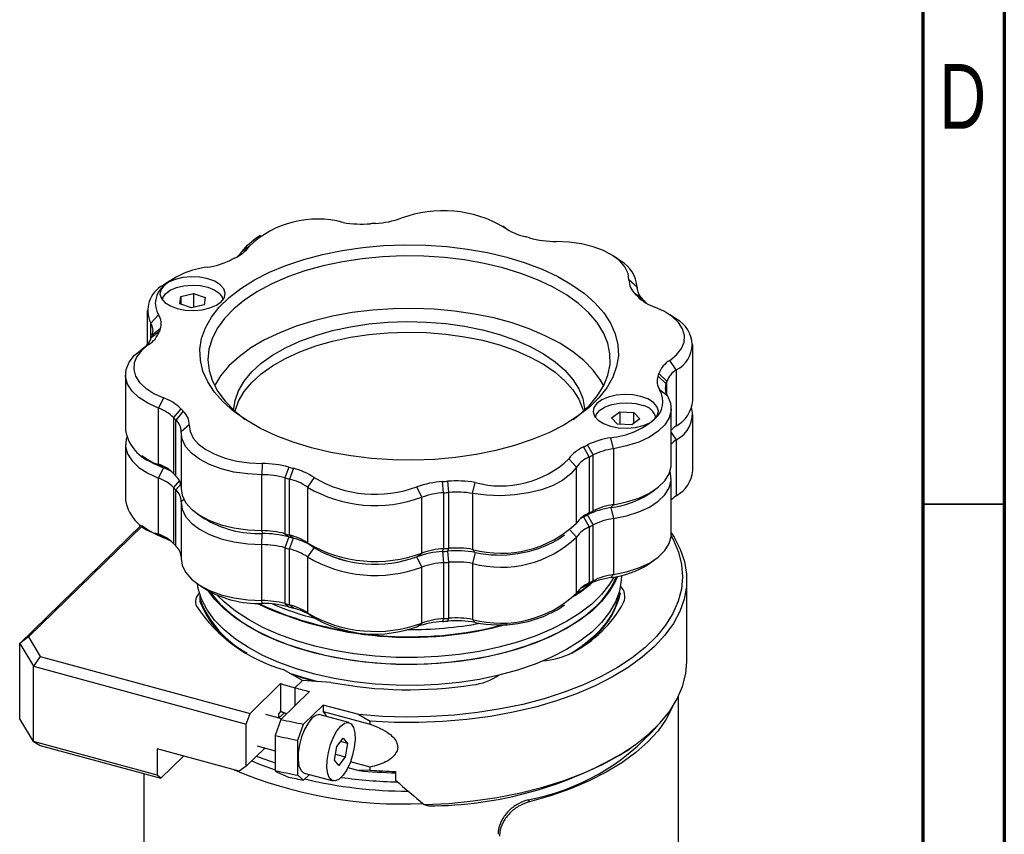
# Paper-space layout 'Mounting Plate ' of a CAD drawing. Header units: millimetres. Extents: x 15 to 415, y 5 to 292.
# Tile 27 of 33: x 355 to 415, y 128 to 178. Entities that reach past the tile are written whole.
import ezdxf

# ---------------------------------------------------------------- set-up
doc = ezdxf.new("R2010")
doc.units = ezdxf.units.MM
doc.styles.add('SLDTEXTSTYLE0', font='TXT', dxfattribs={"width": 0.75})

psp = doc.layouts.new('Mounting Plate ')

# ---------------------------------------------------------------- linework, layer by layer
at = {"color": 7, "linetype": 'Continuous', "lineweight": 70}
for p, q in [((415, 292), (415, 5)), ((410, 287), (410, 10))]:
    psp.add_line(p, q, dxfattribs=at)
at = {"color": 7, "linetype": 'Continuous', "lineweight": 25}
for p, q in [((384.556, 165.34), (384.274, 165.533)), ((369.433, 164.967), (369.033, 164.693)), ((368.764, 164.312), (368.29, 163.965)), ((391.506, 163.402), (391.106, 163.676)), ((392.508, 161.806), (392.008, 162.24)), ((363.892, 162.194), (363.493, 161.92)), ((392.509, 161.729), (392.509, 161.855)), ((364.498, 160.781), (364.564, 161.226)), ((364.564, 161.226), (365.345, 161.419)), ((364.564, 161.226), (364.564, 160.758)), ((365.345, 161.419), (366.059, 161.167)), ((365.345, 161.419), (365.345, 160.562)), ((366.059, 161.167), (365.993, 160.722)), ((392.829, 161.081), (392.383, 161.393)), ((392.976, 160.927), (392.525, 161.245)), ((365.212, 160.529), (364.498, 160.781)), ((365.993, 160.722), (365.212, 160.529)), ((362.49, 160.373), (362.49, 158.263)), ((363.197, 160.107), (362.72, 159.601)), ((394.914, 159.832), (394.515, 160.106)), ((363.3, 159.24), (362.808, 158.858)), ((363.245, 159.077), (362.752, 158.69)), ((362.582, 158.279), (362.184, 158.005)), ((395.918, 154.856), (395.918, 158.284)), ((394.906, 156.731), (394.507, 157.315)), ((361.172, 156.452), (361.172, 153.024)), ((394.281, 155.879), (393.789, 156.354)), ((394.338, 156.047), (393.844, 156.517)), ((394.906, 156.731), (394.906, 153.303)), ((363.492, 155.019), (363.194, 154.384)), ((394.37, 155.136), (393.893, 155.487)), ((363.194, 150.955), (363.194, 154.384)), ((364.565, 154.349), (364.114, 153.81)), ((364.114, 153.81), (364.114, 150.381)), ((364.707, 154.201), (364.26, 153.656)), ((390.948, 153.802), (391.446, 154.167)), ((391.313, 153.398), (390.948, 153.802)), ((391.446, 154.167), (392.309, 154.128)), ((391.446, 154.167), (391.446, 153.392)), ((392.309, 154.128), (392.674, 153.723)), ((392.309, 153.456), (392.309, 154.128)), ((394.6, 150.935), (394.6, 154.364)), ((395.918, 150.57), (395.918, 153.999)), ((364.26, 150.228), (364.26, 153.656)), ((365.081, 153.354), (364.581, 152.931)), ((392.176, 153.358), (391.313, 153.398)), ((392.674, 153.723), (392.176, 153.358)), ((364.58, 152.882), (364.58, 149.453)), ((361.172, 152.167), (361.172, 148.738)), ((389.576, 151.399), (389.231, 152.015)), ((389.814, 151.519), (389.462, 152.13)), ((391.054, 151.9), (390.909, 152.575)), ((394.906, 152.446), (394.906, 149.017)), ((362.175, 151.476), (362.575, 151.203)), ((389.576, 151.399), (389.576, 147.971)), ((389.814, 148.09), (389.814, 151.519)), ((391.054, 151.9), (391.054, 148.471)), ((363.194, 150.955), (363.492, 150.733)), ((369.537, 150.993), (369.532, 150.307)), ((371.169, 150.776), (370.931, 150.121)), ((388.8, 150.772), (388.326, 151.282)), ((363.194, 150.098), (363.492, 150.733)), ((369.532, 146.878), (369.532, 150.307)), ((371.454, 150.698), (371.225, 150.041)), ((388.8, 147.343), (388.8, 150.772)), ((363.194, 146.669), (363.194, 150.098)), ((370.931, 150.121), (370.931, 146.692)), ((371.225, 146.612), (371.225, 150.041)), ((372.723, 150.127), (372.313, 149.551)), ((380.657, 149.2), (380.591, 149.884)), ((380.985, 149.224), (380.909, 149.907)), ((382.424, 149.157), (382.588, 149.829)), ((394.6, 146.649), (394.6, 150.078)), ((364.114, 149.524), (364.114, 146.095)), ((364.26, 145.942), (364.26, 149.37)), ((372.313, 149.551), (372.313, 146.122)), ((379.313, 148.927), (379.023, 149.565)), ((380.657, 149.2), (380.657, 145.771)), ((380.985, 145.796), (380.985, 149.224)), ((382.424, 149.157), (382.424, 145.729)), ((393.197, 149.114), (393.597, 149.388)), ((364.58, 148.596), (364.58, 145.167)), ((379.313, 145.498), (379.313, 148.927)), ((390.909, 148.289), (391.054, 148.471)), ((365.584, 147.906), (365.983, 147.632)), ((389.231, 147.729), (389.576, 147.971)), ((389.462, 147.844), (389.814, 148.09)), ((389.814, 147.233), (389.462, 147.844)), ((390.909, 148.289), (391.054, 147.614)), ((362.131, 147.222), (354.691, 139.961)), ((362.204, 147.171), (355.23, 140.363)), ((362.175, 147.191), (362.575, 146.917)), ((389.231, 147.729), (389.576, 147.114)), ((389.814, 143.804), (389.814, 147.233)), ((391.054, 147.614), (391.054, 144.185)), ((363.492, 146.447), (363.194, 146.669)), ((369.532, 146.878), (369.537, 146.707)), ((369.532, 146.021), (369.537, 146.707)), ((370.931, 146.692), (371.169, 146.49)), ((371.225, 146.612), (371.454, 146.413)), ((387.657, 146.341), (388.056, 146.615)), ((389.576, 147.114), (389.576, 143.685)), ((369.532, 142.592), (369.532, 146.021)), ((371.169, 146.49), (370.931, 145.835)), ((371.225, 145.755), (371.454, 146.413)), ((372.416, 146.049), (372.816, 145.775)), ((388.8, 143.057), (388.8, 146.486)), ((370.931, 145.835), (370.931, 142.406)), ((371.225, 142.326), (371.225, 145.755)), ((379.023, 145.28), (379.313, 145.498)), ((380.591, 145.598), (380.657, 145.771)), ((380.591, 145.598), (380.657, 144.914)), ((380.909, 145.622), (380.985, 145.796)), ((380.985, 144.938), (380.909, 145.622)), ((382.588, 145.543), (382.424, 145.729)), ((382.588, 145.543), (382.424, 144.872)), ((372.313, 145.265), (372.313, 141.837)), ((379.313, 144.641), (379.023, 145.28)), ((380.657, 144.914), (380.657, 141.485)), ((380.985, 141.51), (380.985, 144.938)), ((382.424, 144.872), (382.424, 141.443)), ((393.197, 144.828), (393.597, 145.102)), ((379.313, 141.212), (379.313, 144.641)), ((391.054, 144.185), (390.909, 144.003)), ((365.584, 143.62), (365.983, 143.346)), ((389.576, 143.685), (389.231, 143.443)), ((389.462, 143.558), (389.814, 143.804)), ((391.545, 144.082), (391.545, 144.131)), ((395.545, 138.832), (395.545, 143.868)), ((369.537, 142.421), (369.532, 142.592)), ((370.931, 142.406), (371.169, 142.204)), ((387.657, 142.055), (388.056, 142.329)), ((371.454, 142.127), (371.225, 142.326)), ((372.416, 141.763), (372.816, 141.489)), ((379.023, 140.994), (379.313, 141.212)), ((380.657, 141.485), (380.591, 141.312)), ((380.909, 141.336), (380.985, 141.51)), ((382.424, 141.443), (382.588, 141.258)), ((355.23, 140.363), (354.691, 139.961)), ((354.691, 139.961), (355.527, 138.569)), ((354.691, 135.353), (354.691, 139.961)), ((355.23, 140.363), (355.943, 139.175)), ((355.943, 139.175), (355.527, 138.569)), ((355.943, 139.175), (368.805, 135.68)), ((355.527, 138.569), (368.572, 135.023)), ((355.527, 133.961), (355.527, 138.569)), ((372.011, 137.705), (370.83, 138.376)), ((368.805, 135.68), (370.676, 137.505)), ((370.676, 137.505), (370.676, 135.791)), ((372.011, 137.705), (371.544, 137.25)), ((373.754, 137.582), (372.011, 137.705)), ((372.444, 137.025), (370.691, 135.313)), ((371.544, 137.25), (371.544, 136.146)), ((395.045, 116.439), (395.045, 136.724)), ((370.921, 135.715), (370.558, 135.399)), ((370.676, 135.791), (370.559, 135.677)), ((370.921, 135.715), (370.676, 135.791)), ((372.083, 135.017), (373.289, 136.193)), ((375.461, 135.603), (373.289, 136.193)), ((373.289, 136.193), (373.289, 135.791)), ((373.289, 135.791), (376.158, 135.011)), ((355.527, 133.961), (354.691, 135.353)), ((368.572, 135.023), (368.805, 135.68)), ((370.731, 135.352), (369.767, 135.614)), ((370.691, 135.313), (370.341, 134.328)), ((370.559, 135.399), (370.559, 135.677)), ((374.855, 135.112), (373.086, 135.593)), ((375.461, 135.603), (376.158, 135.199)), ((376.158, 135.011), (376.158, 135.199)), ((368.572, 132.452), (368.572, 135.023)), ((371.73, 134.029), (372.083, 135.017)), ((363.102, 131.903), (355.527, 133.961)), ((355.527, 133.961), (355.943, 133.711)), ((370.341, 134.328), (370.341, 132.185)), ((371.73, 131.886), (371.73, 134.029)), ((374.109, 133.641), (374.507, 134.159)), ((374.767, 133.844), (374.352, 133.957)), ((374.507, 134.159), (374.767, 133.844)), ((355.943, 133.711), (363.335, 131.702)), ((368.13, 132.143), (363.102, 133.51)), ((363.102, 133.51), (363.102, 131.903)), ((369.705, 133.558), (368.572, 132.452)), ((369.243, 133.684), (370.341, 133.385)), ((373.972, 132.809), (374.109, 133.641)), ((374.767, 133.844), (374.63, 133.012)), ((391.934, 133.434), (392.134, 133.571)), ((364.734, 133.066), (363.335, 131.702)), ((374.232, 132.494), (373.972, 132.809)), ((374.032, 133.174), (374.63, 133.012)), ((374.63, 133.012), (374.232, 132.494)), ((376.158, 132.387), (374.949, 132.716)), ((368.572, 132.452), (368.13, 132.143)), ((370.341, 132.185), (370.457, 132.085)), ((370.457, 132.085), (371.149, 131.78)), ((374.792, 132.356), (375.461, 132.174)), ((376.158, 132.199), (375.461, 132.174)), ((376.158, 132.199), (376.158, 132.387)), ((377.708, 132.123), (377.708, 131.587)), ((362.295, 131.985), (362.295, 115.796)), ((363.335, 131.702), (363.102, 131.903)), ((372.083, 131.588), (371.73, 131.886)), ((372.438, 131.934), (372.083, 131.588)), ((372.115, 132.022), (373.884, 131.541)), ((385.919, 130.266), (385.835, 130.388)), ((379.461, 130.089), (379.724, 130.012))]:
    psp.add_line(p, q, dxfattribs=at)
at = {"color": 8, "linetype": 'Continuous', "lineweight": 25}
for p, q in [((384.513, 165.367), (384.367, 165.467)), ((392.508, 161.806), (392.508, 161.747)), ((362.72, 158.603), (362.72, 159.601)), ((394.281, 155.879), (394.281, 155.32)), ((394.338, 155.192), (394.338, 156.047)), ((394.6, 152.893), (394.906, 152.446)), ((364.47, 149.95), (364.114, 149.524)), ((364.26, 149.37), (364.556, 149.732)), ((364.75, 148.788), (364.581, 148.645)), ((388.8, 146.486), (388.417, 146.899)), ((372.721, 145.84), (372.313, 145.265)), ((365.732, 142.951), (365.732, 142.631))]:
    psp.add_line(p, q, dxfattribs=at)
at = {"color": 7, "linetype": 'Continuous', "lineweight": 35}
for p, q in [((415, 148.5), (410, 148.5)), ((410, 148.5), (415, 148.5))]:
    psp.add_line(p, q, dxfattribs=at)
at = {"color": 7, "linetype": 'Continuous', "lineweight": 25, "flags": 128}
for points in [[(368.29, 163.965), (368.64, 164.379), (369.033, 164.693)], [(384.528, 163.637), (385.644, 163.295), (386.688, 162.897), (387.648, 162.446), (388.514, 161.948), (389.279, 161.407), (389.933, 160.83), (390.47, 160.221), (390.885, 159.587), (391.173, 158.935), (391.332, 158.271), (391.359, 157.602), (391.255, 156.935), (391.021, 156.278), (390.658, 155.635), (390.172, 155.015), (389.565, 154.424), (388.846, 153.867), (388.021, 153.35), (387.099, 152.879), (386.089, 152.459), (385.002, 152.093), (383.849, 151.786), (382.641, 151.54), (381.391, 151.359), (380.111, 151.244), (378.816, 151.196), (377.518, 151.215), (376.23, 151.303), (374.967, 151.457), (373.74, 151.676), (372.562, 151.957), (371.445, 152.299), (370.402, 152.697), (369.442, 153.148), (368.575, 153.646), (367.811, 154.187), (367.157, 154.764), (366.62, 155.373), (366.205, 156.007), (365.917, 156.659), (365.758, 157.323), (365.73, 157.992), (365.834, 158.659), (366.069, 159.316), (366.431, 159.959), (366.918, 160.579), (367.524, 161.17), (368.243, 161.727), (369.068, 162.244), (369.99, 162.715), (371, 163.135), (372.087, 163.501), (373.241, 163.808), (374.449, 164.054), (375.699, 164.235), (376.978, 164.35), (378.274, 164.398), (379.572, 164.379), (380.859, 164.291), (382.123, 164.137), (383.35, 163.918), (384.528, 163.637)], [(392.008, 162.24), (391.954, 162.645), (391.763, 163.039), (391.442, 163.411), (390.999, 163.747), (390.449, 164.038), (389.809, 164.276), (389.098, 164.452), (388.338, 164.562), (387.552, 164.601)], [(384.294, 162.98), (383.144, 163.255), (381.944, 163.467), (380.709, 163.615), (379.45, 163.697), (378.182, 163.711), (376.918, 163.658), (375.671, 163.539), (374.454, 163.354), (373.281, 163.105), (372.163, 162.796), (371.114, 162.429), (370.143, 162.009), (369.261, 161.54), (368.477, 161.026), (367.8, 160.473), (367.238, 159.888), (366.794, 159.276), (366.476, 158.643), (366.285, 157.997), (366.225, 157.345), (366.295, 156.693), (366.495, 156.047), (366.822, 155.416), (367.274, 154.806), (367.845, 154.223), (368.502, 153.693)], [(388.587, 153.693), (388.965, 153.983), (389.585, 154.553), (390.089, 155.152), (390.47, 155.775), (390.725, 156.415), (390.851, 157.065), (390.846, 157.719), (390.711, 158.368), (390.447, 159.007), (390.057, 159.629), (389.544, 160.226), (388.915, 160.794), (388.177, 161.325), (387.336, 161.814), (386.402, 162.256), (385.384, 162.646), (384.294, 162.98)], [(363.51, 161.883), (363.328, 161.631), (363.28, 161.363), (363.368, 161.098), (363.586, 160.854), (363.919, 160.647), (364.345, 160.491), (364.835, 160.398), (365.355, 160.373), (365.869, 160.418), (366.344, 160.531), (366.746, 160.702), (367.047, 160.922), (367.229, 161.174), (367.277, 161.442), (367.189, 161.707), (366.971, 161.951), (366.638, 162.158), (366.212, 162.314), (365.722, 162.407), (365.202, 162.432), (364.688, 162.387), (364.213, 162.274), (363.812, 162.103), (363.51, 161.883)], [(363.43, 161.009), (363.462, 161.154), (363.624, 161.4), (363.908, 161.614), (364.294, 161.781), (364.754, 161.888), (365.252, 161.927), (365.752, 161.895), (366.217, 161.795), (366.612, 161.634), (366.909, 161.425), (367.084, 161.181), (367.127, 161.009)], [(390.463, 155.761), (390.267, 156.106), (389.815, 156.717), (389.244, 157.3), (388.559, 157.85), (387.768, 158.361), (386.88, 158.827), (385.903, 159.243), (384.848, 159.606), (383.726, 159.911), (382.549, 160.155), (381.33, 160.335), (380.081, 160.45), (378.816, 160.498), (377.548, 160.479), (376.291, 160.392), (375.058, 160.24), (373.861, 160.023), (372.714, 159.744), (371.629, 159.405), (370.618, 159.011), (369.69, 158.566), (368.856, 158.073), (368.125, 157.54), (367.504, 156.97), (367.001, 156.37), (366.627, 155.761)], [(392.976, 160.927), (393.06, 160.844), (393.105, 160.803)], [(394.507, 157.315), (394.926, 157.66), (395.222, 158.037), (395.385, 158.434), (395.411, 158.84), (395.299, 159.243), (395.052, 159.629), (394.677, 159.987), (394.188, 160.305), (393.597, 160.575)], [(367.797, 154.267), (367.882, 154.857), (368.097, 155.457), (368.438, 156.041), (368.903, 156.602), (369.484, 157.134), (370.175, 157.629), (370.968, 158.082), (371.853, 158.487), (372.82, 158.84), (373.855, 159.136), (374.948, 159.372), (376.084, 159.544), (377.25, 159.65), (378.432, 159.69), (379.615, 159.663), (380.785, 159.569), (381.928, 159.409), (383.03, 159.186), (384.078, 158.901), (385.058, 158.559), (385.959, 158.163), (386.771, 157.718), (387.482, 157.231), (388.085, 156.706), (388.572, 156.15), (388.938, 155.569), (389.177, 154.972), (389.287, 154.365), (389.293, 154.267)], [(367.877, 154.194), (367.882, 154.214), (368.097, 154.814), (368.438, 155.398), (368.903, 155.959), (369.484, 156.491), (370.175, 156.986), (370.968, 157.439), (371.853, 157.844), (372.82, 158.197), (373.855, 158.493), (374.948, 158.729), (376.084, 158.901), (377.25, 159.008), (378.432, 159.048), (379.615, 159.02), (380.785, 158.926), (381.928, 158.766), (383.03, 158.543), (384.078, 158.258), (385.058, 157.916), (385.959, 157.52), (386.771, 157.076), (387.482, 156.588), (388.085, 156.063), (388.572, 155.507), (388.938, 154.927), (389.177, 154.329), (389.213, 154.194)], [(362.582, 158.279), (362.164, 157.934), (361.868, 157.557), (361.705, 157.16), (361.679, 156.754), (361.791, 156.351), (362.038, 155.965), (362.412, 155.607), (362.902, 155.289), (363.492, 155.019)], [(363.194, 154.384), (362.539, 154.683), (361.994, 155.037), (361.579, 155.435), (361.304, 155.864), (361.18, 156.311), (361.208, 156.762), (361.39, 157.204), (361.718, 157.623), (362.184, 158.005)], [(393.58, 153.711), (393.761, 153.963), (393.81, 154.231), (393.722, 154.496), (393.504, 154.74), (393.17, 154.947), (392.744, 155.103), (392.255, 155.196), (391.735, 155.221), (391.22, 155.176), (390.746, 155.063), (390.344, 154.892), (390.042, 154.672), (389.861, 154.42), (389.813, 154.152), (389.9, 153.887), (390.118, 153.643), (390.452, 153.436), (390.878, 153.28), (391.367, 153.187), (391.887, 153.162), (392.402, 153.207), (392.876, 153.32), (393.278, 153.491), (393.58, 153.711)], [(394.37, 155.136), (394.558, 154.695), (394.595, 154.244), (394.477, 153.796), (394.21, 153.366), (393.8, 152.967), (393.262, 152.611), (392.611, 152.308), (391.868, 152.069), (391.054, 151.9)], [(389.962, 153.799), (390.028, 154.018), (390.228, 154.256), (390.545, 154.458), (390.956, 154.608), (391.43, 154.695), (391.933, 154.714), (392.426, 154.662), (392.874, 154.543)], [(365.081, 153.354), (365.135, 152.949), (365.326, 152.555), (365.648, 152.183), (366.091, 151.847), (366.641, 151.556), (367.281, 151.318), (367.992, 151.142), (368.752, 151.032), (369.537, 150.993)], [(361.242, 152.595), (361.208, 152.476), (361.18, 152.025), (361.304, 151.578), (361.579, 151.149), (361.994, 150.752), (362.539, 150.397), (363.194, 150.098)], [(369.532, 150.307), (368.66, 150.351), (367.816, 150.472), (367.025, 150.668), (366.314, 150.932), (365.703, 151.256), (365.211, 151.63), (364.854, 152.042), (364.642, 152.48), (364.581, 152.931)], [(363.492, 150.733), (362.902, 151.003), (362.575, 151.203)], [(362.575, 151.203), (362.902, 151.003), (363.492, 150.733)], [(391.054, 148.471), (391.868, 148.64), (392.611, 148.879), (393.262, 149.182), (393.8, 149.538), (394.21, 149.938), (394.477, 150.368), (394.595, 150.815), (394.6, 150.935)], [(388.8, 150.772), (388.449, 150.358), (387.964, 149.982), (387.358, 149.655), (386.651, 149.388), (385.864, 149.189), (385.021, 149.064), (384.15, 149.016), (383.275, 149.048), (382.424, 149.157)], [(391.054, 147.614), (391.868, 147.783), (392.611, 148.022), (393.262, 148.325), (393.8, 148.681), (394.21, 149.081), (394.477, 149.511), (394.595, 149.958), (394.558, 150.409), (394.53, 150.507)], [(364.58, 149.453), (364.642, 149.052), (364.854, 148.613), (365.211, 148.201), (365.703, 147.827), (366.314, 147.503), (367.025, 147.239), (367.816, 147.044), (368.66, 146.922), (369.532, 146.878)], [(364.581, 148.645), (364.642, 148.194), (364.854, 147.756), (365.211, 147.344), (365.703, 146.97), (366.314, 146.646), (367.025, 146.382), (367.816, 146.186), (368.66, 146.065), (369.532, 146.021)], [(389.231, 147.729), (389.082, 147.651), (389.068, 147.643)], [(389.068, 147.643), (389.082, 147.651), (389.231, 147.729)], [(362.575, 146.917), (362.902, 146.717), (363.492, 146.447)], [(394.6, 146.746), (394.772, 146.478), (395.153, 145.737), (395.407, 144.981), (395.531, 144.217), (395.525, 143.451), (395.39, 142.688), (395.125, 141.933), (394.732, 141.194), (394.216, 140.475), (393.58, 139.782), (392.828, 139.12), (391.967, 138.495), (391.003, 137.911), (389.944, 137.372), (388.797, 136.884), (387.572, 136.449), (386.277, 136.071), (384.923, 135.752), (383.521, 135.496), (382.08, 135.304), (380.612, 135.177), (379.128, 135.118), (377.64, 135.125), (376.158, 135.199)], [(391.054, 144.185), (391.868, 144.354), (392.611, 144.593), (393.262, 144.896), (393.8, 145.252), (394.21, 145.652), (394.477, 146.082), (394.595, 146.529), (394.6, 146.649)], [(394.596, 146.548), (394.735, 146.293), (395.049, 145.555), (395.236, 144.806), (395.295, 144.051), (395.225, 143.296), (395.027, 142.547), (394.703, 141.81), (394.255, 141.091), (393.687, 140.394), (393.002, 139.726), (392.207, 139.091), (391.306, 138.495), (390.308, 137.941), (389.219, 137.434), (388.049, 136.979), (386.806, 136.578), (385.499, 136.234), (384.139, 135.951), (382.736, 135.73), (381.301, 135.573), (379.845, 135.481), (378.378, 135.456), (376.913, 135.496), (375.461, 135.603)], [(364.58, 145.167), (364.642, 144.766), (364.854, 144.328), (365.211, 143.915), (365.703, 143.541), (366.314, 143.217), (367.025, 142.954), (367.816, 142.758), (368.66, 142.636), (369.532, 142.592)], [(391.545, 144.082), (391.536, 143.836), (391.424, 143.171), (391.184, 142.515), (390.818, 141.875), (390.33, 141.257), (389.726, 140.666), (389.01, 140.11), (388.19, 139.593), (387.274, 139.121), (386.271, 138.698), (385.192, 138.328), (384.046, 138.016), (382.846, 137.764), (381.604, 137.575), (380.33, 137.45), (379.039, 137.392), (377.743, 137.4), (376.455, 137.474), (375.188, 137.614), (373.954, 137.818), (372.766, 138.085), (371.636, 138.411), (370.573, 138.793), (369.591, 139.228), (368.697, 139.712), (367.901, 140.238), (367.21, 140.803), (366.633, 141.401), (366.174, 142.025), (365.837, 142.67), (365.627, 143.328), (365.575, 143.626)], [(391.3, 144.075), (391.184, 143.801), (390.818, 143.161), (390.33, 142.542), (389.726, 141.952), (389.01, 141.396), (388.19, 140.879), (387.274, 140.406), (386.271, 139.983), (385.192, 139.614), (384.046, 139.302), (382.846, 139.05), (381.604, 138.861), (380.33, 138.736), (379.039, 138.677), (377.743, 138.685), (376.455, 138.76), (375.188, 138.9), (373.954, 139.104), (372.766, 139.37), (371.636, 139.697), (370.573, 140.079), (369.591, 140.514), (368.697, 140.997), (367.901, 141.524), (367.21, 142.089), (366.633, 142.687), (366.264, 143.172)], [(391.086, 144.033), (390.818, 143.589), (390.33, 142.971), (389.726, 142.381), (389.01, 141.824), (388.19, 141.307), (387.274, 140.835), (386.271, 140.412), (385.192, 140.043), (384.046, 139.73), (382.846, 139.478), (381.604, 139.289), (380.33, 139.165), (379.039, 139.106), (377.743, 139.114), (376.455, 139.188), (375.188, 139.328), (373.954, 139.532), (372.766, 139.799), (371.636, 140.125), (370.573, 140.508), (369.591, 140.943), (368.697, 141.426), (367.901, 141.953), (367.21, 142.518), (366.815, 142.91)], [(388.739, 142.969), (389.339, 143.398), (389.641, 143.644)], [(366.348, 143.126), (366.435, 143.005), (366.952, 142.396), (367.584, 141.816), (368.325, 141.271), (369.168, 140.768), (370.104, 140.31), (371.124, 139.902), (372.217, 139.549), (373.374, 139.253), (374.582, 139.018), (375.829, 138.847), (377.103, 138.74), (378.392, 138.699), (379.682, 138.724), (380.961, 138.815), (382.215, 138.972), (383.434, 139.192), (384.603, 139.473), (385.713, 139.813), (386.751, 140.208), (387.708, 140.655), (388.573, 141.148), (389.339, 141.683), (389.998, 142.255)], [(389.068, 143.357), (389.082, 143.365), (389.231, 143.443)], [(379.461, 130.089), (380.977, 130.167), (382.475, 130.314), (383.94, 130.529), (385.362, 130.811), (386.73, 131.158), (388.031, 131.566), (389.256, 132.033), (390.396, 132.555), (391.44, 133.127), (392.38, 133.744), (393.209, 134.403), (393.92, 135.097), (394.508, 135.821), (394.968, 136.57), (395.295, 137.337), (395.488, 138.115), (395.545, 138.832)], [(371.227, 138.151), (372.217, 137.834), (372.949, 137.639)], [(373.489, 135.483), (373.417, 135.638), (373.289, 135.791)], [(394.661, 136.046), (394.294, 135.334), (393.792, 134.62), (393.168, 133.932), (392.427, 133.275), (391.576, 132.655), (390.62, 132.076), (389.567, 131.544), (388.427, 131.062), (387.208, 130.635), (385.919, 130.266)], [(373.086, 135.593), (373.037, 135.602), (372.82, 135.555), (372.587, 135.38), (372.355, 135.087), (372.14, 134.7), (371.96, 134.246), (371.828, 133.76), (371.753, 133.278), (371.74, 132.834), (371.792, 132.463), (371.903, 132.192), (372.066, 132.04), (372.115, 132.022)], [(374.925, 132.655), (374.726, 132.23), (374.501, 131.887), (374.266, 131.651), (374.038, 131.539), (373.835, 131.559), (373.672, 131.711), (373.561, 131.982), (373.509, 132.354), (373.521, 132.797), (373.597, 133.279), (373.729, 133.765), (373.909, 134.219), (374.123, 134.606), (374.356, 134.899), (374.589, 135.075), (374.806, 135.121), (374.991, 135.034), (375.13, 134.82), (375.212, 134.496), (375.232, 134.085), (375.188, 133.618), (375.083, 133.129), (374.925, 132.655)], [(370.35, 132.194), (369.349, 132.571), (368.894, 132.766)], [(369.177, 133.061), (369.366, 132.99), (370.341, 132.658)]]:
    psp.add_lwpolyline(points, dxfattribs=at)
at = {"color": 7, "linetype": 'Continuous', "lineweight": 25}
for centre, radius, start, end in [((380.624, 159.097), 7.388, 59.5605, 110.25086), ((372.916, 159.968), 6.009, 74.70357, 133.71452), ((376.151, 171.44), 5.741, 273.46841, 289.48967), ((375.647, 172.316), 6.65, 260.07938, 274.59637), ((378.512, 136.354), 29.425, 93.92344, 94.54485), ((386.528, 168.573), 3.784, 235.16525, 256.35794), ((379.702, 142.501), 23.167, 74.43109, 75.15989), ((387.554, 170.854), 6.253, 254.85858, 269.98739), ((366.955, 165.622), 2.233, 293.86432, 324.08313), ((365.491, 167.836), 4.866, 278.1441, 296.04435), ((374.69, 149.642), 15.522, 116.11218, 117.06402), ((367.081, 164.774), 1.454, 310.31185, 326.20582), ((366.715, 158.055), 4.993, 96.13956, 129.93416), ((390.544, 161.686), 1.968, 3.50951, 60.73773), ((393.167, 162.246), 1.158, 180.32737, 227.42096), ((364.274, 160.371), 1.735, 116.77332, 206.36194), ((364.371, 160.815), 1.372, 128.9078, 211.1103), ((393.501, 161.812), 0.993, 180.32737, 227.42096), ((386.775, 155.898), 7.851, 42.91811, 44.41748), ((394.531, 163.264), 2.847, 225.18959, 250.85078), ((387.041, 155.408), 8.104, 42.91811, 44.41748), ((362.371, 159.569), 0.986, 340.53443, 33.08152), ((394.144, 158.284), 1.729, 296.14781, 63.54194), ((362.012, 159.14), 0.845, 340.53443, 33.08152), ((367.65, 157.687), 4.619, 160.35617, 162.4918), ((361.47, 159.176), 1.37, 301.35736, 339.22273), ((361.75, 159.644), 1.599, 301.35736, 339.22273), ((367.299, 157.255), 4.768, 160.35617, 162.4918), ((395.339, 155.95), 1.599, 121.35736, 159.22273), ((394.719, 156.025), 0.986, 160.53443, 213.08152), ((389.44, 157.907), 4.619, 340.35617, 342.4918), ((395.619, 155.561), 1.37, 121.35736, 159.22273), ((395.078, 155.597), 0.845, 160.53443, 213.08152), ((389.791, 157.482), 4.768, 340.35617, 342.4918), ((362.558, 152.33), 2.847, 45.18959, 70.85078), ((392.718, 154.779), 1.372, 308.9078, 31.1103), ((392.703, 153.575), 0.982, 13.12348, 79.97637), ((393.972, 155.017), 1.953, 298.58873, 355.25298), ((394.147, 154.021), 1.749, 295.72044, 13.43535), ((362.394, 152.078), 2.44, 45.18959, 70.85078), ((370.049, 159.328), 8.104, 222.91811, 224.41748), ((370.314, 159.696), 7.851, 222.91811, 224.41748), ((363.923, 153.348), 1.158, 0.32737, 47.42096), ((363.588, 152.925), 0.993, 0.32737, 47.42096), ((390.375, 157.539), 4.993, 276.13956, 309.93416), ((395.917, 151.789), 1.82, 123.75452, 136.36252), ((363.695, 153.467), 2.562, 189.96899, 258.73401), ((390.135, 149.972), 2.233, 113.86432, 144.08313), ((382.399, 165.952), 15.522, 296.11218, 297.06402), ((391.598, 147.758), 4.866, 98.1441, 116.04435), ((395.917, 150.932), 1.82, 123.75452, 136.36252), ((390.35, 149.649), 1.914, 113.86432, 144.08313), ((382.524, 165.787), 16.023, 296.11218, 297.06402), ((391.645, 147.771), 4.171, 98.1441, 116.04435), ((362.394, 148.65), 2.44, 45.18959, 70.85078), ((369.536, 144.74), 6.253, 74.85858, 89.98739), ((377.387, 173.093), 23.167, 254.43109, 255.15989), ((384.173, 155.626), 6.009, 254.70357, 313.71452), ((362.197, 147.292), 3.677, 60.90843, 69.36928), ((370.049, 155.9), 8.104, 222.91811, 224.41748), ((363.571, 149.484), 1.014, 5.42415, 47.16601), ((369.531, 144.947), 5.36, 74.85858, 89.98739), ((370.561, 147.021), 3.784, 55.16525, 76.35794), ((393.972, 150.732), 1.953, 298.58873, 355.25298), ((362.394, 147.793), 2.44, 45.18959, 70.85078), ((377.35, 173.158), 23.915, 254.43109, 255.15989), ((370.46, 146.889), 3.243, 55.16525, 76.35794), ((376.466, 156.497), 7.388, 239.5605, 290.25086), ((380.938, 144.154), 5.741, 93.46841, 109.48967), ((378.578, 179.24), 29.425, 273.92344, 274.54485), ((381.442, 143.278), 6.65, 80.07938, 94.59637), ((370.049, 155.043), 8.104, 222.91811, 224.41748), ((363.588, 148.639), 0.993, 0.32737, 47.42096), ((376.465, 156.56), 8.147, 239.35181, 290.45955), ((380.955, 144.288), 4.921, 93.46841, 109.48967), ((378.579, 179.503), 30.374, 273.92344, 274.54485), ((381.442, 143.542), 5.7, 80.07938, 94.59637), ((390.212, 153.81), 5.565, 277.19881, 302.44764), ((395.917, 147.503), 1.82, 123.75452, 136.36252), ((363.695, 149.181), 2.562, 189.96899, 258.73401), ((391.645, 144.343), 4.171, 98.1441, 116.04435), ((390.35, 146.22), 1.914, 113.86432, 144.08313), ((382.399, 161.666), 15.522, 296.11218, 297.06402), ((391.598, 143.472), 4.866, 98.1441, 116.04435), ((382.524, 162.358), 16.023, 296.11218, 297.06402), ((369.296, 153.069), 6.366, 238.64827, 272.1753), ((384.186, 152.169), 6.677, 254.70357, 313.71452), ((382.524, 161.501), 16.023, 296.11218, 297.06402), ((391.645, 143.485), 4.171, 98.1441, 116.04435), ((362.394, 144.364), 2.44, 45.18959, 70.85078), ((369.531, 141.518), 5.36, 74.85858, 89.98739), ((369.536, 140.454), 6.253, 74.85858, 89.98739), ((377.35, 169.729), 23.915, 254.43109, 255.15989), ((370.46, 143.46), 3.243, 55.16525, 76.35794), ((390.35, 145.363), 1.914, 113.86432, 144.08313), ((362.197, 143.006), 3.677, 60.90842, 69.36928), ((370.049, 151.614), 8.104, 222.91811, 224.41748), ((369.531, 140.661), 5.36, 74.85858, 89.98739), ((377.387, 168.807), 23.167, 254.43109, 255.15989), ((370.45, 142.438), 4.1, 59.44659, 75.82775), ((370.497, 142.553), 3.976, 59.19039, 76.08396), ((376.472, 153.2), 8.209, 239.5605, 290.25086), ((384.186, 151.312), 6.677, 254.70357, 313.71452), ((384.086, 152.531), 7.146, 257.9014, 299.98298), ((363.571, 145.198), 1.014, 5.42415, 47.16601), ((377.35, 168.872), 23.915, 254.43109, 255.15989), ((370.46, 142.603), 3.243, 55.16525, 76.35794), ((376.454, 152.221), 7.402, 240.56359, 290.31012), ((376.458, 152.281), 7.456, 240.75563, 290.11808), ((380.938, 139.868), 5.741, 93.46841, 109.48967), ((380.955, 140.86), 4.921, 93.46841, 109.48967), ((378.578, 174.954), 29.425, 273.92344, 274.54485), ((378.579, 176.074), 30.374, 273.92344, 274.54485), ((381.442, 138.993), 6.65, 80.07938, 94.59637), ((381.442, 140.114), 5.7, 80.07938, 94.59637), ((376.472, 152.343), 8.209, 239.5605, 290.25086), ((380.955, 140.003), 4.921, 93.46841, 109.48967), ((378.579, 175.217), 30.374, 273.92344, 274.54485), ((381.442, 139.256), 5.7, 80.07938, 94.59637), ((390.212, 149.524), 5.565, 277.19881, 302.44764), ((391.645, 140.057), 4.171, 98.1441, 116.04435), ((383.926, 150.377), 8.869, 302.37767, 311.08767), ((390.35, 141.934), 1.914, 113.86432, 144.08313), ((382.399, 157.381), 15.522, 296.11218, 297.06402), ((391.598, 139.186), 4.866, 98.1441, 116.04435), ((382.524, 158.072), 16.023, 296.11218, 297.06402), ((386.471, 146.021), 5.159, 313.12663, 337.70303), ((366.078, 142.534), 0.624, 126.66835, 206.12586), ((369.296, 148.783), 6.366, 238.64827, 272.1753), ((384.186, 147.883), 6.677, 254.70357, 313.71452), ((386.275, 144.312), 5.367, 302.15097, 346.43983), ((386.987, 143.941), 4.542, 311.52722, 349.31638), ((390.858, 142.843), 0.9, 336.52766, 45.17199), ((371.203, 144.658), 5.868, 200.4547, 236.43461), ((371.67, 144.948), 6.359, 201.26477, 241.38615), ((378.619, 162.643), 22.302, 245.00746, 285.41989), ((378.629, 162.756), 22.38, 245.28586, 284.98355), ((369.531, 137.232), 5.36, 74.85858, 89.98739), ((369.536, 136.168), 6.253, 74.85858, 89.98739), ((377.039, 158.45), 17.468, 246.8618, 255.91629), ((377.35, 165.443), 23.915, 254.43109, 255.15989), ((385.253, 145.91), 7.286, 296.65066, 331.95941), ((373.385, 147.449), 9.425, 213.40701, 254.2717), ((377.387, 164.521), 23.168, 254.43109, 255.15989), ((370.46, 139.174), 3.243, 55.16525, 76.35794), ((370.497, 138.267), 3.976, 59.19039, 76.08396), ((376.472, 148.914), 8.209, 239.5605, 290.25086), ((384.086, 148.245), 7.146, 257.9014, 299.98298), ((376.458, 147.995), 7.456, 240.75563, 290.11808), ((378.584, 165.069), 24.253, 269.68907, 280.29617), ((380.938, 135.582), 5.741, 93.46841, 109.48967), ((380.955, 136.574), 4.921, 93.46841, 109.48967), ((378.578, 170.668), 29.425, 273.92344, 274.54485), ((378.579, 171.789), 30.374, 273.92344, 274.54485), ((381.442, 134.707), 6.65, 80.07938, 94.59637), ((381.442, 135.828), 5.7, 80.07938, 94.59637), ((383.804, 147.039), 8.977, 301.3422, 313.63161), ((386.493, 143.303), 4.401, 272.92038, 297.44022), ((377.202, 158.088), 21.593, 252.40736, 254.81065), ((377.388, 155.794), 18.718, 251.23346, 255.77692), ((378.552, 162.708), 25.58, 259.18785, 278.71407), ((382.005, 140.985), 3.587, 276.77543, 305.05981), ((377.627, 159.649), 23.211, 254.80861, 257.09885), ((377.071, 155.947), 21.147, 252.39521, 253.48397), ((377.778, 165.182), 30.698, 256.65167, 259.30877), ((383.326, 143.955), 13.797, 280.47485, 319.09217), ((377.727, 165.286), 31.826, 256.58098, 259.14034), ((379.693, 153.618), 23.606, 270.07595, 301.23622), ((378.2, 156.861), 26.735, 247.0944, 272.53777), ((377.727, 163.143), 31.826, 256.58098, 259.14034), ((378.527, 164.028), 32.001, 264.50284, 268.55714), ((378.535, 164.778), 32.666, 265.82812, 268.55064), ((377.85, 162.106), 31.058, 257.54031, 259.30019), ((378.451, 157.723), 26.809, 256.42793, 270.06504), ((378.501, 161.106), 29.634, 262.01907, 268.70471)]:
    psp.add_arc(centre, radius, start, end, dxfattribs=at)
psp.add_ellipse((378.545, 140.332), major_axis=(-16.264, 16.681), ratio=0.296684, start_param=1.816981, end_param=1.920105, dxfattribs=at)
for points, knots in [([(376.158, 135.011), (376.365, 134.933), (376.776, 134.779), (377.271, 134.496), (377.624, 134.187), (377.812, 133.893), (377.862, 133.592), (377.789, 133.3), (377.549, 132.975), (377.007, 132.609), (376.485, 132.473), (376.158, 132.387)], [0, 0, 0, 0, 0.136708, 0.272649, 0.356881, 0.441754, 0.506653, 0.571583, 0.654809, 0.783234, 1, 1, 1, 1]), ([(385.835, 130.388), (385.632, 130.319), (385.228, 130.18), (384.676, 129.767), (384.254, 129.25), (384.025, 128.725), (384.001, 128.399), (383.992, 128.268)], [0, 0, 0, 0, 0.2142362, 0.4285189, 0.6419593, 0.8557683, 1, 1, 1, 1]), ([(385.919, 130.266), (385.717, 130.197), (385.312, 130.058), (384.76, 129.645), (384.337, 129.128), (384.109, 128.603), (384.085, 128.278), (384.075, 128.147)], [0, 0, 0, 0, 0.21425, 0.428545, 0.642023, 0.855859, 1, 1, 1, 1])]:
    psp.add_open_spline(points, degree=3, knots=knots, dxfattribs=at)

# ---------------------------------------------------------------- texts
at = {"color": 7, "linetype": 'Continuous', "lineweight": 0, "insert": (412.453, 175.476), "char_height": 3.969, "attachment_point": 2, "style": 'SLDTEXTSTYLE0'}
psp.add_mtext('D', dxfattribs=at)

doc.saveas('drawing.dxf')
